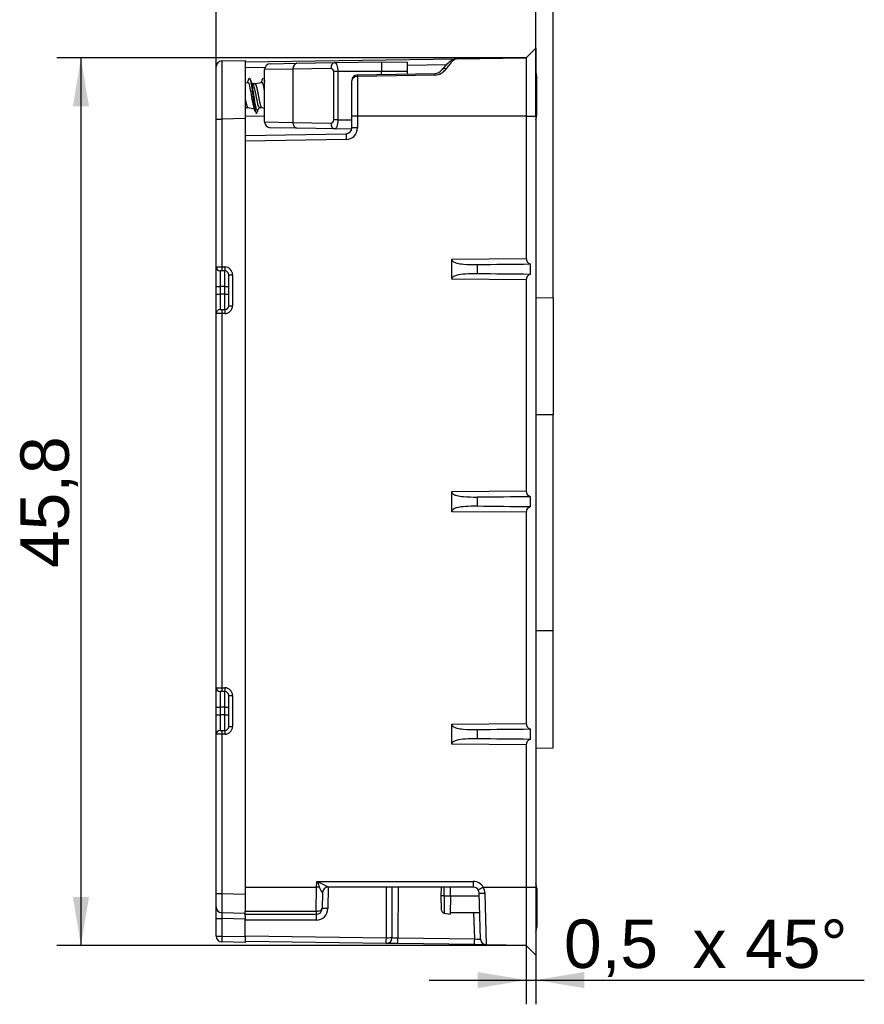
# Model space of a CAD drawing. Header units: millimetres. Extents: x 0 to 210, y 0 to 297.
# Tile 23 of 28: x 95 to 139, y 194 to 244. Entities that reach past the tile are written whole.
import ezdxf
from ezdxf.enums import TextEntityAlignment as Align

# ---------------------------------------------------------------- set-up
doc = ezdxf.new("R2010")
doc.units = ezdxf.units.MM
for name, color, linetype in [('0040_001_EKEY_DL', 7, 'Continuous'), ('0040_002_EKEY_DL', 7, 'Continuous'), ('0040_003_EKEY_DL', 7, 'Continuous'), ('0040_010_EKEY_DL', 7, 'Continuous'), ('0040_019_EKEY_DL', 7, 'Continuous'), ('Default', 7, 'Continuous')]:
    doc.layers.add(name, color=color, linetype=linetype)
doc.styles.add('SEACAD_Arial', font='arial.ttf')
doc.dimstyles.new('ISO', dxfattribs={"dimtxt": 2.5, "dimasz": 2.5, "dimexe": 1.25, "dimexo": 0, "dimtad": 1, "dimtxsty": 'SEACAD_Arial', "dimblk1": '_SE_FILLED', "dimblk2": '_SE_FILLED', "dimsah": 1, "dimcen": 1.25, "dimadec": 0, "dimazin": 0, "dimtfac": 0.5, "dimtdec": 3, "dimtmove": 0, "dimatfit": 3, "dimfxl": 1, "dimarcsym": 0})

# ---------------------------------------------------------------- blocks, each defined once
blk = doc.blocks.new('SE4')
at = {"layer": '0040_001_EKEY_DL', "color": 7, "linetype": 'Continuous'}
for p, q in [((122.013, 242.972), (121.513, 242.472)), ((122.013, 242.972), (122.013, 239.472)), ((107.013, 242.269), (117.912, 242.422)), ((117.912, 242.422), (121.513, 242.472)), ((121.513, 242.472), (121.513, 239.472)), ((108.034, 241.984), (107.013, 241.969)), ((117.391, 242.114), (115.37, 242.086)), ((112.808, 241.597), (116.804, 241.666)), ((116.805, 241.582), (112.809, 241.509)), ((112.809, 241.509), (112.809, 239.472)), ((112.513, 239.472), (112.513, 241.297)), ((107.013, 239.471), (108.013, 239.488)), ((112.513, 238.862), (112.513, 239.472)), ((112.809, 239.472), (112.513, 239.472)), ((121.513, 239.472), (112.809, 239.472)), ((112.809, 239.472), (112.809, 238.862)), ((121.513, 239.472), (121.513, 232.122)), ((121.513, 239.472), (122.013, 239.472)), ((122.013, 239.472), (122.013, 199.672)), ((112.809, 238.862), (112.513, 238.862)), ((107.013, 238.471), (112.218, 238.562)), ((112.219, 238.262), (107.013, 238.171)), ((117.671, 232.088), (121.513, 232.122)), ((117.671, 231.055), (117.671, 232.088)), ((118.978, 231.812), (118.978, 231.331)), ((121.715, 231.841), (121.715, 231.303)), ((121.513, 231.022), (117.671, 231.055)), ((121.513, 231.022), (121.513, 220.122)), ((122.913, 230.081), (122.013, 230.097)), ((122.913, 230.081), (122.913, 224.047)), ((122.913, 224.047), (122.013, 224.047)), ((122.913, 212.897), (122.913, 224.047)), ((117.671, 220.088), (121.513, 220.122)), ((117.671, 219.055), (117.671, 220.088)), ((118.978, 219.812), (118.978, 219.331)), ((121.715, 219.841), (121.715, 219.303)), ((121.513, 219.022), (117.671, 219.055)), ((121.513, 219.022), (121.513, 208.122)), ((122.913, 212.897), (122.013, 212.897)), ((122.913, 206.862), (122.913, 212.897)), ((117.671, 208.088), (121.513, 208.122)), ((117.671, 207.055), (117.671, 208.088)), ((118.978, 207.812), (118.978, 207.331)), ((121.715, 207.841), (121.715, 207.303)), ((121.513, 207.022), (117.671, 207.055)), ((121.513, 207.022), (121.513, 199.672)), ((122.013, 206.847), (122.913, 206.863)), ((110.695, 199.672), (110.7, 199.972)), ((110.7, 199.972), (118.78, 199.972)), ((107.013, 199.672), (110.695, 199.672)), ((110.675, 198.442), (110.695, 199.672)), ((110.848, 199.669), (110.695, 199.672)), ((110.994, 199.377), (110.98, 198.567)), ((110.994, 199.377), (110.993, 199.378)), ((111.299, 199.672), (111.279, 198.567)), ((118.784, 199.672), (111.293, 199.672)), ((114.297, 197.067), (114.306, 199.672)), ((114.594, 197.071), (114.603, 199.672)), ((114.901, 199.672), (114.891, 197.059)), ((119.159, 196.991), (119.084, 199.381)), ((119.299, 199.672), (121.513, 199.672)), ((119.38, 199.359), (119.455, 196.701)), ((121.513, 199.672), (121.513, 196.672)), ((121.513, 199.672), (122.013, 199.672)), ((122.013, 199.672), (122.013, 196.172)), ((107.013, 198.818), (107.013, 198.44)), ((107.013, 198.44), (110.675, 198.442)), ((107.013, 198.272), (107.013, 198.44)), ((110.68, 198.272), (107.013, 198.272)), ((107.013, 198.193), (107.013, 198.272)), ((110.68, 198.272), (110.68, 197.977)), ((118.859, 197.004), (118.816, 198.372)), ((110.68, 197.977), (107.013, 197.977)), ((107.013, 197.169), (114.297, 197.067)), ((114.293, 196.773), (107.013, 196.874)), ((114.887, 196.764), (114.293, 196.773)), ((118.854, 196.709), (114.887, 196.764)), ((114.891, 197.059), (118.859, 197.004)), ((119.455, 196.701), (118.854, 196.709)), ((121.513, 196.672), (119.455, 196.701)), ((121.513, 196.672), (122.013, 196.172))]:
    blk.add_line(p, q, dxfattribs=at)
for centre, radius, start, end in [((116.751, 242.348), 0.768, 274.0386, 325.8282), ((112.813, 241.297), 0.3, 91, 180), ((116.768, 242.163), 0.496, 274.0907, 322.614), ((112.213, 238.862), 0.3, 271, 0), ((112.209, 238.862), 0.6, 271, 0), ((110.204, 198.015), 1.983, 56.6742, 74.0201), ((118.78, 199.372), 0.6, 30, 90), ((105.806, 196.961), 5.723, 24.9834, 28.2393), ((111.294, 199.372), 0.3, 90, 179), ((118.784, 199.372), 0.3, 30, 90), ((118.784, 199.372), 0.3, 1.8155, 29.9845), ((118.658, 199.341), 0.722, 1.4506, 27.2777), ((110.68, 198.577), 0.6, 270, 359), ((110.68, 198.572), 0.3, 270, 359), ((114.971, 202.813), 5.755, 266.2466, 269.2076), ((119.459, 197.001), 0.3, 181.8, 269.2)]:
    blk.add_arc(centre, radius, start, end, dxfattribs=at)
for centre, major_axis, ratio, start_param, end_param in [((117.391, 241.668), (0.229, -0.194), 0.74721, 2.149931, 3.139176), ((112.813, 241.297), (0.3, 0), 0.707693, 1.584759, 3.141593), ((112.813, 241.297), (0.005, -0.3), 0.002279, 3.141593, 3.926067), ((116.809, 241.366), (0.005, -0.3), 0.002029, 3.141593, 3.909673), ((112.223, 238.262), (0.005, -0.3), 0.01396, 3.141593, 4.712145), ((102.411, 231.955), (57.294, 0.5), 0.005236, -1.277499, -1.227198), ((121.817, 232.124), (0.292, 0.085), 0.983442, 2.862393, 4.089546), ((102.411, 231.188), (57.294, -0.5), 0.005236, 1.227198, 1.277499), ((121.817, 231.019), (0.292, -0.085), 0.983442, 2.193639, 3.420792), ((121.817, 220.124), (0.292, 0.085), 0.983442, 2.862393, 4.089546), ((102.411, 219.955), (57.294, 0.5), 0.005236, -1.277499, -1.227198), ((102.411, 219.188), (57.294, -0.5), 0.005236, 1.227198, 1.277499), ((121.817, 219.019), (0.292, -0.085), 0.983442, 2.193639, 3.420792), ((121.817, 208.124), (0.292, 0.085), 0.983442, 2.862393, 4.089546), ((102.411, 207.955), (57.294, 0.5), 0.005236, -1.277499, -1.227198), ((102.411, 207.188), (57.294, -0.5), 0.005236, 1.227198, 1.277499), ((121.817, 207.019), (0.292, -0.085), 0.983442, 2.193639, 3.420792), ((110.704, 199.972), (0.295, -0.3), 0.007103, 4.705409, 4.874581), ((118.784, 199.972), (0, -0.3), 0.013962, 4.712389, 6.283185), ((111.293, 199.372), (0, 0.3), 0.999162, 0, 1.548716), ((119.304, 199.672), (-0.26, -0.15), 0.006982, 4.724481, 6.283185), ((119.384, 199.391), (-0.3, -0.009), 0.104806, 0, 1.553533), ((110.68, 198.572), (0.3, -0.005), 0.431737, 4.70596, 6.283185), ((110.68, 198.572), (0, -0.3), 0.015478, 5.1586, 6.283185), ((111.279, 198.561), (0.3, -0.005), 0.01745, 1.571101, 3.141593), ((114.297, 197.073), (0.004, 0.3), 0.99094, 3.141593, 4.720422), ((114.297, 197.073), (0.004, 0.3), 0.000244, 3.141593, 4.694937), ((114.297, 197.073), (0.3, -0.001), 0.017452, 4.71245, 6.14846), ((114.891, 197.064), (0.004, 0.3), 0.000487, 3.141593, 4.694941), ((118.858, 197.009), (0.004, 0.3), 0.000487, 3.141593, 4.694941), ((118.858, 197.009), (-0.301, 0.018), 0.017309, 1.572673, 3.143165)]:
    blk.add_ellipse(centre, major_axis=major_axis, ratio=ratio, start_param=start_param, end_param=end_param, dxfattribs=at)
for points, knots in [([(117.912, 242.422), (117.889, 242.42), (117.851, 242.418), (117.794, 242.403), (117.74, 242.383), (117.683, 242.354), (117.618, 242.313), (117.545, 242.258), (117.465, 242.187), (117.381, 242.105), (117.293, 242.012), (117.218, 241.928), (117.177, 241.879), (117.162, 241.861)], [0, 0, 0, 0, 0.056563, 0.113238, 0.176738, 0.251151, 0.343278, 0.461076, 0.579956, 0.706515, 0.828065, 0.947377, 1, 1, 1, 1]), ([(117.912, 242.422), (117.888, 242.421), (117.858, 242.409), (117.787, 242.364), (117.747, 242.33), (117.658, 242.243), (117.609, 242.19), (117.503, 242.067), (117.446, 241.995), (117.386, 241.917)], [0, 0, 0, 0, 0.25, 0.25, 0.5, 0.5, 0.75, 0.75, 1, 1, 1, 1]), ([(117.671, 232.088), (117.671, 232.027), (117.723, 231.982), (117.821, 231.923), (117.875, 231.903), (118.042, 231.856), (118.156, 231.842), (118.503, 231.811), (118.74, 231.81), (118.978, 231.812)], [0, 0, 0, 0, 0.125, 0.125, 0.25, 0.25, 0.5, 0.5, 1, 1, 1, 1]), ([(118.978, 231.331), (118.777, 231.333), (118.576, 231.332), (118.378, 231.32), (118.218, 231.31), (118.057, 231.295), (117.907, 231.249), (117.876, 231.239), (117.846, 231.228), (117.816, 231.215), (117.783, 231.199), (117.75, 231.18), (117.723, 231.155), (117.711, 231.145), (117.701, 231.133), (117.693, 231.12), (117.684, 231.108), (117.677, 231.093), (117.674, 231.078), (117.672, 231.07), (117.671, 231.063), (117.671, 231.055)], [0, 0, 0, 0, 0.423577, 0.423577, 0.423577, 0.767246, 0.767246, 0.767246, 0.837915, 0.837915, 0.837915, 0.918783, 0.918783, 0.918783, 0.951358, 0.951358, 0.951358, 0.984532, 0.984532, 0.984532, 1, 1, 1, 1]), ([(117.671, 220.088), (117.671, 220.027), (117.723, 219.982), (117.821, 219.923), (117.875, 219.903), (118.042, 219.856), (118.156, 219.842), (118.503, 219.811), (118.74, 219.81), (118.978, 219.812)], [0, 0, 0, 0, 0.125, 0.125, 0.25, 0.25, 0.5, 0.5, 1, 1, 1, 1]), ([(118.978, 219.331), (118.777, 219.333), (118.576, 219.332), (118.378, 219.32), (118.218, 219.31), (118.057, 219.295), (117.907, 219.249), (117.876, 219.239), (117.846, 219.228), (117.816, 219.215), (117.783, 219.199), (117.75, 219.18), (117.723, 219.155), (117.711, 219.145), (117.701, 219.133), (117.693, 219.12), (117.684, 219.108), (117.677, 219.093), (117.674, 219.078), (117.672, 219.07), (117.671, 219.063), (117.671, 219.055)], [0, 0, 0, 0, 0.423577, 0.423577, 0.423577, 0.767246, 0.767246, 0.767246, 0.837915, 0.837915, 0.837915, 0.918783, 0.918783, 0.918783, 0.951358, 0.951358, 0.951358, 0.984532, 0.984532, 0.984532, 1, 1, 1, 1]), ([(117.671, 208.088), (117.671, 208.027), (117.723, 207.982), (117.821, 207.923), (117.875, 207.903), (118.042, 207.856), (118.156, 207.842), (118.503, 207.811), (118.74, 207.81), (118.978, 207.812)], [0, 0, 0, 0, 0.125, 0.125, 0.25, 0.25, 0.5, 0.5, 1, 1, 1, 1]), ([(118.978, 207.331), (118.777, 207.333), (118.576, 207.332), (118.378, 207.32), (118.218, 207.31), (118.057, 207.295), (117.907, 207.249), (117.876, 207.239), (117.846, 207.228), (117.816, 207.215), (117.783, 207.199), (117.75, 207.18), (117.723, 207.155), (117.711, 207.145), (117.701, 207.133), (117.693, 207.12), (117.684, 207.108), (117.677, 207.093), (117.674, 207.078), (117.672, 207.07), (117.671, 207.063), (117.671, 207.055)], [0, 0, 0, 0, 0.423577, 0.423577, 0.423577, 0.767246, 0.767246, 0.767246, 0.837915, 0.837915, 0.837915, 0.918783, 0.918783, 0.918783, 0.951358, 0.951358, 0.951358, 0.984532, 0.984532, 0.984532, 1, 1, 1, 1]), ([(110.848, 199.669), (110.835, 199.712), (110.823, 199.756), (110.795, 199.843), (110.782, 199.888), (110.75, 199.921)], [0, 0, 0, 0, 0.5, 0.5, 1, 1, 1, 1])]:
    blk.add_open_spline(points, degree=3, knots=knots, dxfattribs=at)
at = {"layer": '0040_002_EKEY_DL', "color": 7, "linetype": 'Continuous'}
for p, q in [((105.513, 239.317), (105.513, 242.016)), ((105.805, 242.316), (107.013, 242.348)), ((107.013, 242.348), (107.013, 239.349)), ((105.513, 239.317), (105.805, 239.317)), ((105.513, 231.683), (105.513, 239.317)), ((107.013, 239.349), (105.805, 239.317)), ((105.805, 239.317), (105.805, 231.683)), ((107.013, 239.349), (107.013, 199.321)), ((105.513, 230.683), (105.513, 231.683)), ((105.513, 231.683), (105.805, 231.683)), ((105.713, 231.483), (105.713, 230.683)), ((105.81, 231.483), (105.713, 231.483)), ((105.805, 231.683), (105.958, 231.683)), ((105.963, 231.483), (105.81, 231.483)), ((105.963, 230.683), (105.963, 231.483)), ((106.163, 229.683), (106.163, 231.283)), ((106.163, 231.283), (106.358, 231.283)), ((106.358, 231.283), (106.358, 229.683)), ((105.513, 230.283), (105.513, 230.683)), ((105.513, 230.683), (105.713, 230.683)), ((105.513, 229.283), (105.513, 230.283)), ((105.513, 230.283), (105.713, 230.283)), ((105.963, 230.683), (105.713, 230.683)), ((105.713, 230.683), (105.713, 230.283)), ((105.963, 230.283), (105.713, 230.283)), ((105.713, 230.283), (105.713, 229.483)), ((105.963, 230.283), (105.963, 230.683)), ((105.963, 230.683), (106.163, 230.683)), ((105.963, 229.483), (105.963, 230.283)), ((105.963, 230.283), (106.163, 230.283)), ((105.513, 209.967), (105.513, 229.283)), ((105.805, 229.283), (105.513, 229.283)), ((105.713, 229.483), (105.81, 229.483)), ((105.805, 229.283), (105.805, 209.967)), ((105.958, 229.283), (105.805, 229.283)), ((105.81, 229.483), (105.963, 229.483)), ((106.163, 229.683), (106.358, 229.683)), ((105.513, 208.967), (105.513, 209.967)), ((105.513, 209.967), (105.805, 209.967)), ((105.805, 209.967), (105.958, 209.967)), ((105.713, 209.767), (105.713, 208.967)), ((105.81, 209.767), (105.713, 209.767)), ((105.963, 209.767), (105.81, 209.767)), ((105.963, 208.967), (105.963, 209.767)), ((106.163, 207.967), (106.163, 209.567)), ((106.163, 209.567), (106.358, 209.567)), ((106.358, 209.567), (106.358, 207.967)), ((105.513, 208.567), (105.513, 208.967)), ((105.513, 208.967), (105.713, 208.967)), ((105.963, 208.967), (105.713, 208.967)), ((105.713, 208.967), (105.713, 208.567)), ((105.963, 208.567), (105.963, 208.967)), ((105.963, 208.967), (106.163, 208.967)), ((105.513, 207.567), (105.513, 208.567)), ((105.513, 208.567), (105.713, 208.567)), ((105.963, 208.567), (105.713, 208.567)), ((105.713, 208.567), (105.713, 207.767)), ((105.963, 207.767), (105.963, 208.567)), ((105.963, 208.567), (106.163, 208.567)), ((106.163, 207.967), (106.358, 207.967)), ((105.513, 199.353), (105.513, 207.567)), ((105.805, 207.567), (105.513, 207.567)), ((105.713, 207.767), (105.81, 207.767)), ((105.805, 207.567), (105.805, 199.353)), ((105.958, 207.567), (105.805, 207.567)), ((105.81, 207.767), (105.963, 207.767)), ((105.513, 198.653), (105.513, 199.353)), ((105.513, 199.353), (105.805, 199.353)), ((105.805, 199.353), (107.013, 199.321)), ((107.013, 199.321), (107.013, 198.818)), ((105.513, 198.054), (105.513, 198.653)), ((107.013, 198.322), (105.805, 198.353)), ((107.013, 198.322), (107.013, 198.272)), ((107.013, 198.193), (107.013, 198.022)), ((105.513, 197.153), (105.513, 198.054)), ((105.513, 198.054), (105.805, 198.054)), ((107.013, 198.022), (105.805, 198.054)), ((105.805, 198.054), (105.805, 197.153)), ((107.013, 197.122), (107.013, 198.022)), ((105.513, 197.153), (105.805, 197.153)), ((105.805, 197.153), (107.013, 197.122)), ((107.013, 196.822), (105.805, 196.853)), ((107.013, 197.122), (107.013, 196.822))]:
    blk.add_line(p, q, dxfattribs=at)
for centre, radius, start, end in [((105.813, 242.016), 0.3, 91.5, 180), ((105.713, 231.683), 0.2, 180, 270), ((105.958, 231.283), 0.4, 0, 90), ((105.963, 231.283), 0.2, 0, 90), ((105.713, 229.283), 0.2, 90, 180), ((105.958, 229.683), 0.4, 270, 0), ((105.963, 229.683), 0.2, 270, 0), ((105.713, 209.967), 0.2, 180, 270), ((105.958, 209.567), 0.4, 0, 90), ((105.963, 209.567), 0.2, 0, 90), ((105.958, 207.967), 0.4, 270, 0), ((105.963, 207.967), 0.2, 270, 0), ((105.713, 207.567), 0.2, 90, 180), ((105.813, 198.653), 0.3, 180, 268.5), ((105.813, 197.153), 0.3, 180, 268.5)]:
    blk.add_arc(centre, radius, start, end, dxfattribs=at)
for centre, major_axis, ratio, start_param, end_param in [((105.813, 239.316), (-0.008, 3.001), 0.002615, 0.000062, 1.570173), ((105.81, 231.683), (0, -0.2), 0.026177, 4.712389, 6.283185), ((105.963, 231.683), (0, -0.2), 0.026177, 4.712389, 6.283185), ((105.81, 229.283), (0, -0.2), 0.026177, 3.141593, 4.712389), ((105.963, 229.283), (0, -0.2), 0.026177, 3.141593, 4.712389), ((105.81, 209.967), (0, -0.2), 0.026177, 4.712389, 6.283185), ((105.963, 209.967), (0, -0.2), 0.026177, 4.712389, 6.283185), ((105.81, 207.567), (0, -0.2), 0.026177, 3.141593, 4.712389), ((105.963, 207.567), (0, -0.2), 0.026177, 3.141593, 4.712389), ((105.813, 199.354), (-0.008, -1), 0.007848, 4.71293, 6.283041), ((105.813, 198.053), (0.008, -0.3), 0.026096, 3.140225, 4.710336), ((105.813, 197.153), (0.008, 0.3), 0.026168, 1.571482, 3.141593)]:
    blk.add_ellipse(centre, major_axis=major_axis, ratio=ratio, start_param=start_param, end_param=end_param, dxfattribs=at)
at = {"layer": '0040_003_EKEY_DL', "color": 7, "linetype": 'Continuous'}
for p, q in [((109.477, 241.896), (108.013, 241.872)), ((108.308, 242.172), (109.684, 242.196)), ((111.425, 241.93), (109.477, 241.896)), ((109.477, 241.896), (109.477, 239.148)), ((109.684, 242.196), (111.632, 242.23)), ((111.632, 242.23), (114.041, 242.272)), ((114.041, 242.272), (115.37, 242.249)), ((114.041, 242.272), (114.041, 241.772)), ((115.37, 242.249), (115.37, 241.772)), ((108.013, 239.172), (108.013, 241.872)), ((111.586, 239.272), (111.586, 241.772)), ((111.793, 241.772), (111.586, 241.772)), ((114.041, 241.772), (111.793, 241.772)), ((111.793, 241.772), (111.793, 239.272)), ((115.37, 241.772), (114.041, 241.772)), ((114.041, 241.618), (114.041, 241.772)), ((115.37, 241.772), (115.37, 241.641)), ((108.013, 239.172), (109.477, 239.148)), ((109.684, 238.848), (108.308, 238.872)), ((109.477, 239.148), (111.425, 239.114)), ((111.632, 238.814), (109.684, 238.848)), ((111.793, 239.272), (111.586, 239.272)), ((111.793, 239.272), (112.513, 239.272)), ((112.506, 238.799), (111.632, 238.814))]:
    blk.add_line(p, q, dxfattribs=at)
for centre, start, end in [((108.313, 241.872), 91, 180), ((108.313, 239.172), 180, 269)]:
    blk.add_arc(centre, 0.3, start, end, dxfattribs=at)
for centre, major_axis, ratio, start_param, end_param in [((109.689, 241.896), (-0.005, 0.3), 0.707053, 0, 1.558455), ((111.637, 241.93), (-0.005, 0.3), 0.707053, 0, 1.558455), ((111.428, 241.772), (0.158, 0), 0.999848, 0, 1.588252), ((109.689, 239.148), (0.005, 0.3), 0.707053, 1.583137, 3.141593), ((111.637, 239.114), (0.005, 0.3), 0.707053, 1.583137, 3.141593), ((111.428, 239.272), (-0.158, 0), 0.999848, 1.55334, 3.141593)]:
    blk.add_ellipse(centre, major_axis=major_axis, ratio=ratio, start_param=start_param, end_param=end_param, dxfattribs=at)
for points in [[(111.632, 242.23), (111.673, 242.23), (111.713, 242.184), (111.774, 242.018), (111.793, 241.897), (111.793, 241.772)], [(111.793, 239.272), (111.793, 239.147), (111.774, 239.026), (111.713, 238.859), (111.673, 238.813), (111.632, 238.814)]]:
    blk.add_open_spline(points, degree=3, knots=[0, 0, 0, 0, 0.5, 0.5, 1, 1, 1, 1], dxfattribs=at)
at = {"layer": '0040_010_EKEY_DL', "color": 7, "linetype": 'Continuous'}
for p, q in [((107.232, 241.422), (107.226, 241.422)), ((107.942, 241.422), (107.936, 241.422)), ((122.06, 239.518), (122.06, 241.526)), ((122.06, 239.603), (122.06, 241.441)), ((107.162, 241.194), (107.013, 241.169)), ((107.51, 241.132), (107.396, 241.132)), ((107.872, 241.194), (107.509, 241.132)), ((107.027, 239.912), (107.154, 239.912)), ((107.152, 239.912), (107.487, 239.854)), ((107.737, 239.912), (107.864, 239.912)), ((107.862, 239.912), (108.013, 239.886)), ((107.582, 239.622), (107.587, 239.622)), ((122.06, 199.626), (122.06, 197.618)), ((122.06, 199.541), (122.06, 197.703))]:
    blk.add_line(p, q, dxfattribs=at)
for centre, radius, start, end in [((121.41, 241.522), 0.65, 0.3486, 21.914), ((-42.937, 240.522), 165, 0.31903, 0.34862), ((93.923, 245.242), 13.817, 342.9418, 343.5821), ((122.902, 245.953), 16.288, 196.4613, 197.0319), ((138.394, 265.563), 39.469, 218.0435, 218.2769), ((93.866, 245.479), 14.62, 342.9355, 343.5715), ((123.429, 245.898), 16.097, 196.4615, 196.7213), ((147.678, 207.888), 51.739, 141.7606, 141.8107), ((94.196, 235.777), 13.903, 16.4179, 17.4805), ((139.489, 214.898), 40.41, 141.7579, 141.9944), ((123.177, 235.115), 16.204, 163.1799, 163.5375), ((121.41, 239.522), 0.65, 338.0879, 359.6514), ((-42.937, 240.522), 165, 359.65138, 359.68097), ((121.41, 199.622), 0.65, 0.3486, 21.9121), ((-42.937, 198.622), 165, 0.31903, 0.34862), ((-42.937, 198.622), 165, 359.65138, 359.68097), ((121.41, 197.622), 0.65, 338.086, 359.6514)]:
    blk.add_arc(centre, radius, start, end, dxfattribs=at)
for points, knots in [([(107.177, 241.336), (107.182, 241.353), (107.187, 241.367), (107.2, 241.401), (107.209, 241.414), (107.227, 241.424), (107.235, 241.422), (107.253, 241.4), (107.261, 241.381), (107.279, 241.329), (107.288, 241.295), (107.305, 241.214), (107.314, 241.167), (107.331, 241.063), (107.34, 241.005), (107.358, 240.882), (107.366, 240.817), (107.384, 240.682), (107.392, 240.613), (107.41, 240.474), (107.419, 240.404), (107.436, 240.268), (107.445, 240.202), (107.462, 240.076), (107.471, 240.016), (107.489, 239.907), (107.497, 239.858), (107.515, 239.772), (107.523, 239.736), (107.532, 239.707)], [0.02609023, 0.02609023, 0.02609023, 0.02609023, 0.02719978, 0.02719978, 0.02914262, 0.02914262, 0.03108547, 0.03108547, 0.03302831, 0.03302831, 0.03497115, 0.03497115, 0.03691399, 0.03691399, 0.03885683, 0.03885683, 0.04079967, 0.04079967, 0.04274251, 0.04274251, 0.04468536, 0.04468536, 0.0466282, 0.0466282, 0.04857104, 0.04857104, 0.05051388, 0.05051388, 0.05243824, 0.05243824, 0.05243824, 0.05243824]), ([(107.889, 241.343), (107.892, 241.354), (107.896, 241.364), (107.908, 241.395), (107.916, 241.41), (107.929, 241.42), (107.933, 241.422), (107.936, 241.422)], [0.078906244, 0.078906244, 0.078906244, 0.078906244, 0.079656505, 0.079656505, 0.081599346, 0.081599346, 0.082435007, 0.082435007, 0.082435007, 0.082435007]), ([(107.458, 239.951), (107.452, 239.97), (107.417, 240.09), (107.355, 240.444), (107.27, 240.963), (107.206, 241.181), (107.17, 241.195), (107.162, 241.193)], [0.94760291, 0.94760291, 0.94760291, 0.94760291, 0.94898547, 0.95534675, 0.96170821, 0.96806903, 0.9698606, 0.9698606, 0.9698606, 0.9698606]), ([(107.282, 241.337), (107.289, 241.314), (107.296, 241.286), (107.311, 241.214), (107.32, 241.167), (107.337, 241.063), (107.346, 241.005), (107.363, 240.882), (107.372, 240.817), (107.39, 240.682), (107.398, 240.613), (107.416, 240.474), (107.425, 240.404), (107.442, 240.268), (107.451, 240.202), (107.468, 240.076), (107.477, 240.016), (107.494, 239.907), (107.503, 239.858), (107.521, 239.772), (107.529, 239.735), (107.547, 239.677), (107.556, 239.655), (107.573, 239.626), (107.582, 239.62), (107.599, 239.624), (107.608, 239.634), (107.624, 239.666), (107.63, 239.685), (107.637, 239.708)], [0.03345014, 0.03345014, 0.03345014, 0.03345014, 0.03497115, 0.03497115, 0.03691399, 0.03691399, 0.03885683, 0.03885683, 0.04079967, 0.04079967, 0.04274251, 0.04274251, 0.04468536, 0.04468536, 0.0466282, 0.0466282, 0.04857104, 0.04857104, 0.05051388, 0.05051388, 0.05245672, 0.05245672, 0.05439956, 0.05439956, 0.05634241, 0.05634241, 0.05828525, 0.05828525, 0.05979862, 0.05979862, 0.05979862, 0.05979862]), ([(107.328, 241.182), (107.333, 241.169), (107.337, 241.153), (107.35, 241.103), (107.359, 241.063), (107.376, 240.976), (107.385, 240.927), (107.402, 240.824), (107.411, 240.769), (107.429, 240.657), (107.437, 240.598), (107.455, 240.482), (107.463, 240.423), (107.481, 240.309), (107.49, 240.253), (107.507, 240.148), (107.516, 240.098), (107.533, 240.006), (107.542, 239.965), (107.56, 239.893), (107.568, 239.862), (107.586, 239.813), (107.594, 239.794), (107.612, 239.771), (107.621, 239.765), (107.636, 239.768), (107.642, 239.773), (107.648, 239.781)], [0.03447336, 0.03447336, 0.03447336, 0.03447336, 0.03543899, 0.03543899, 0.03740782, 0.03740782, 0.03937665, 0.03937665, 0.04134548, 0.04134548, 0.04331432, 0.04331432, 0.04528315, 0.04528315, 0.04725198, 0.04725198, 0.04922081, 0.04922081, 0.05118965, 0.05118965, 0.05315848, 0.05315848, 0.05512731, 0.05512731, 0.05709614, 0.05709614, 0.05848614, 0.05848614, 0.05848614, 0.05848614]), ([(107.409, 241.106), (107.444, 241.06), (107.479, 240.938), (107.573, 240.474), (107.632, 240.091), (107.691, 239.963)], [0.2073557, 0.2073557, 0.2073557, 0.2073557, 0.5, 0.5, 1, 1, 1, 1]), ([(108.013, 240.758), (107.984, 240.92), (107.937, 241.142), (107.89, 241.196), (107.872, 241.193)], [0.90620805, 0.90620805, 0.90620805, 0.90620805, 0.9127098, 0.91663636, 0.91663636, 0.91663636, 0.91663636]), ([(107.99, 241.324), (107.994, 241.307), (107.999, 241.288), (108.007, 241.253), (108.01, 241.239), (108.013, 241.224)], [0.086369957, 0.086369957, 0.086369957, 0.086369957, 0.087427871, 0.087427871, 0.088093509, 0.088093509, 0.088093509, 0.088093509]), ([(107.992, 241.336), (107.998, 241.316), (108.004, 241.293), (108.011, 241.262), (108.012, 241.257), (108.013, 241.252)], [0.086116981, 0.086116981, 0.086116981, 0.086116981, 0.087427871, 0.087427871, 0.087657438, 0.087657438, 0.087657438, 0.087657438])]:
    blk.add_open_spline(points, degree=3, knots=knots, dxfattribs=at)
for points, weights, knots in [([(107.51, 241.132), (107.511, 241.132), (107.511, 241.132), (107.523, 241.131), (107.535, 241.118), (107.547, 241.104), (107.559, 241.077), (107.57, 241.051), (107.582, 241.013), (107.594, 240.975), (107.606, 240.927), (107.618, 240.879), (107.63, 240.823), (107.641, 240.768), (107.653, 240.707), (107.665, 240.645), (107.677, 240.582), (107.689, 240.518), (107.701, 240.454), (107.712, 240.39), (107.724, 240.33), (107.736, 240.269), (107.748, 240.213), (107.76, 240.158), (107.772, 240.111), (107.783, 240.063), (107.795, 240.026), (107.807, 239.989), (107.819, 239.963)], [0.999683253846, 0.999836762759, 1, 0.994521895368, 1, 0.994521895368, 1, 0.994521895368, 1, 0.994521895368, 1, 0.994521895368, 1, 0.994521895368, 1, 0.994521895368, 1, 0.994521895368, 1, 0.994521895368, 1, 0.994521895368, 1, 0.994521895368, 1, 0.994521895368, 1, 0.994521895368, 1], [0.1313468, 0.1313468, 0.1313468, 0.1333333, 0.1333333, 0.2, 0.2, 0.2666667, 0.2666667, 0.3333333, 0.3333333, 0.4, 0.4, 0.4666667, 0.4666667, 0.5333333, 0.5333333, 0.6, 0.6, 0.6666667, 0.6666667, 0.7333333, 0.7333333, 0.8, 0.8, 0.8666667, 0.8666667, 0.9333333, 0.9333333, 1, 1, 1]), ([(107.013, 240.336), (107.014, 240.333), (107.014, 240.33), (107.026, 240.269), (107.038, 240.213), (107.05, 240.158), (107.062, 240.111), (107.073, 240.063), (107.085, 240.026), (107.097, 239.989), (107.109, 239.963)], [0.999414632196, 0.999689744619, 1, 0.994521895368, 1, 0.994521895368, 1, 0.994521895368, 1, 0.994521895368, 1], [0.7295576, 0.7295576, 0.7295576, 0.7333333, 0.7333333, 0.8, 0.8, 0.8666667, 0.8666667, 0.9333333, 0.9333333, 1, 1, 1]), ([(107.109, 239.963), (107.121, 239.937), (107.133, 239.924), (107.142, 239.914), (107.152, 239.912)], [1, 0.994521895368, 1, 0.995485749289, 0.998411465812], [0, 0, 0, 0.0666667, 0.0666667, 0.1216036, 0.1216036, 0.1216036]), ([(107.819, 239.963), (107.831, 239.937), (107.843, 239.924), (107.852, 239.914), (107.862, 239.912)], [1, 0.994521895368, 1, 0.995480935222, 0.998417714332], [0, 0, 0, 0.0666667, 0.0666667, 0.1216621, 0.1216621, 0.1216621])]:
    blk.add_rational_spline(points, weights, degree=2, knots=knots, dxfattribs=at)
for points in [[(107.013, 239.92), (107.018, 239.917), (107.023, 239.916), (107.028, 239.917)], [(107.691, 239.963), (107.706, 239.929), (107.722, 239.915), (107.738, 239.917)], [(107.013, 198.226), (107.01, 198.238), (107.007, 198.251), (107.005, 198.265)]]:
    blk.add_open_spline(points, degree=3, dxfattribs=at)
at = {"layer": '0040_019_EKEY_DL', "color": 7, "linetype": 'Continuous'}
for p, q in [((117.121, 199.672), (117.113, 199.222)), ((117.113, 199.222), (117.125, 198.53)), ((117.274, 199.222), (117.113, 199.222)), ((117.274, 199.222), (117.28, 199.673)), ((117.274, 199.222), (117.613, 199.222)), ((117.274, 199.222), (117.286, 198.337)), ((117.613, 199.222), (117.596, 198.275)), ((117.613, 199.222), (117.605, 199.672)), ((117.613, 199.222), (119.089, 199.222)), ((117.285, 198.337), (117.596, 198.275)), ((117.598, 198.372), (119.116, 198.372))]:
    blk.add_line(p, q, dxfattribs=at)
blk.add_arc((117.325, 198.533), 0.2, 181, 258.5083, dxfattribs=at)
blk = doc.blocks.new('DMBLK14')
at = {"layer": 'Default', "linetype": 'Continuous'}
for points in [[(108.013, 248.431), (105.513, 248.014), (108.013, 247.598)], [(119.513, 248.431), (119.513, 247.598), (122.013, 248.014)]]:
    blk.add_hatch(color=7, dxfattribs=at).paths.add_polyline_path(points)
at = {"layer": 'Default', "color": 7, "linetype": 'Continuous'}
for p, q in [((105.513, 239.317), (105.513, 249.264)), ((122.013, 239.472), (122.013, 249.264)), ((105.513, 248.014), (122.013, 248.014))]:
    blk.add_line(p, q, dxfattribs=at)
at = {"layer": 'Default', "color": 7, "linetype": 'Continuous', "style": 'SEACAD_Arial'}
blk.add_text('16,5', height=2.5, dxfattribs=at).set_placement((110.339, 251.139), align=Align.TOP_LEFT)
blk = doc.blocks.new('_SE_FILLED')
at = {"color": 0}
blk.add_line((0, 0), (-1, 0), dxfattribs=at)
blk.add_solid([(0, 0), (-1, -0.1665), (-1, 0.1665), (0, 0)], dxfattribs=at)
blk = doc.blocks.new('DMBLK15')
at = {"layer": 'Default', "linetype": 'Continuous'}
for points in [[(119.513, 248.431), (119.513, 247.598), (122.013, 248.014)], [(125.413, 248.431), (122.913, 248.014), (125.413, 247.598)]]:
    blk.add_hatch(color=7, dxfattribs=at).paths.add_polyline_path(points)
at = {"layer": 'Default', "color": 7, "linetype": 'Continuous'}
for p, q in [((122.013, 239.472), (122.013, 249.264)), ((122.913, 230.081), (122.913, 249.264)), ((130.067, 248.014), (117.013, 248.014))]:
    blk.add_line(p, q, dxfattribs=at)
at = {"layer": 'Default', "color": 7, "linetype": 'Continuous', "style": 'SEACAD_Arial'}
blk.add_text('0,9', height=2.5, dxfattribs=at).set_placement((124.3, 251.139), align=Align.TOP_LEFT)
blk = doc.blocks.new('DMBLK16')
at = {"layer": 'Default', "linetype": 'Continuous'}
for points in [[(98.113, 239.972), (98.947, 239.972), (98.53, 242.472)], [(98.113, 199.172), (98.53, 196.672), (98.947, 199.172)]]:
    blk.add_hatch(color=7, dxfattribs=at).paths.add_polyline_path(points)
at = {"layer": 'Default', "color": 7, "linetype": 'Continuous'}
for p, q in [((121.513, 242.472), (97.28, 242.472)), ((98.53, 242.472), (98.53, 196.672)), ((121.513, 196.672), (97.28, 196.672))]:
    blk.add_line(p, q, dxfattribs=at)
at = {"layer": 'Default', "color": 7, "linetype": 'Continuous', "style": 'SEACAD_Arial'}
blk.add_text('45,8', height=2.5, rotation=90, dxfattribs=at).set_placement((95.405, 216.148), align=Align.TOP_LEFT)
blk = doc.blocks.new('DMBLK17')
at = {"layer": 'Default', "linetype": 'Continuous'}
for points in [[(119.013, 194.462), (121.513, 194.879), (119.013, 195.295)], [(124.513, 194.462), (124.513, 195.295), (122.013, 194.879)]]:
    blk.add_hatch(color=7, dxfattribs=at).paths.add_polyline_path(points)
at = {"layer": 'Default', "color": 7, "linetype": 'Continuous'}
for p, q in [((121.513, 196.672), (121.513, 193.629)), ((122.013, 196.172), (122.013, 193.629)), ((116.513, 194.879), (138.973, 194.879))]:
    blk.add_line(p, q, dxfattribs=at)
at = {"layer": 'Default', "color": 7, "linetype": 'Continuous', "style": 'SEACAD_Arial'}
for s, p in [('0,5', (123.468, 198.004)), ('x 45°', (130.109, 198.004))]:
    blk.add_text(s, height=2.5, dxfattribs=at).set_placement(p, align=Align.TOP_LEFT)

msp = doc.modelspace()

# ---------------------------------------------------------------- block references
at = {"layer": 'Default'}
msp.add_blockref('SE4', (0, 0), dxfattribs=at)

# ---------------------------------------------------------------- dimensions: what is measured, and where the dimension line sits
at = {"layer": 'Default', "color": 7, "linetype": 'Continuous'}
for base, p1, p2, text, picture, middle in [((122.013, 248.014), (105.513, 231.683), (122.013, 239.472), '\\A1;<>', 'DMBLK14', (113.763, 248.014)), ((122.013, 248.014), (122.913, 230.081), (122.013, 239.472), '\\A1;<>', 'DMBLK15', (123.425, 248.014)), ((122.013, 194.879), (121.513, 196.672), (122.013, 196.172), '\\A1;<> x 45°', 'DMBLK17', (122.593, 194.879))]:
    dim = msp.add_linear_dim(base=base, p1=p1, p2=p2, text=text, dimstyle='ISO', dxfattribs=at)
    dim.commit()
    dim.dimension.update_dxf_attribs({"geometry": picture, "text_midpoint": middle, "dimtype": 160})
dim = msp.add_linear_dim(base=(98.53, 242.472), p1=(121.513, 242.472), p2=(121.513, 196.672), angle=270, text='\\A1;<>', dimstyle='ISO', override={"dimdec": 1}, dxfattribs=at)
dim.commit()
dim.dimension.update_dxf_attribs({"geometry": 'DMBLK16', "text_midpoint": (98.53, 219.572), "dimtype": 161})

doc.saveas('drawing.dxf')
